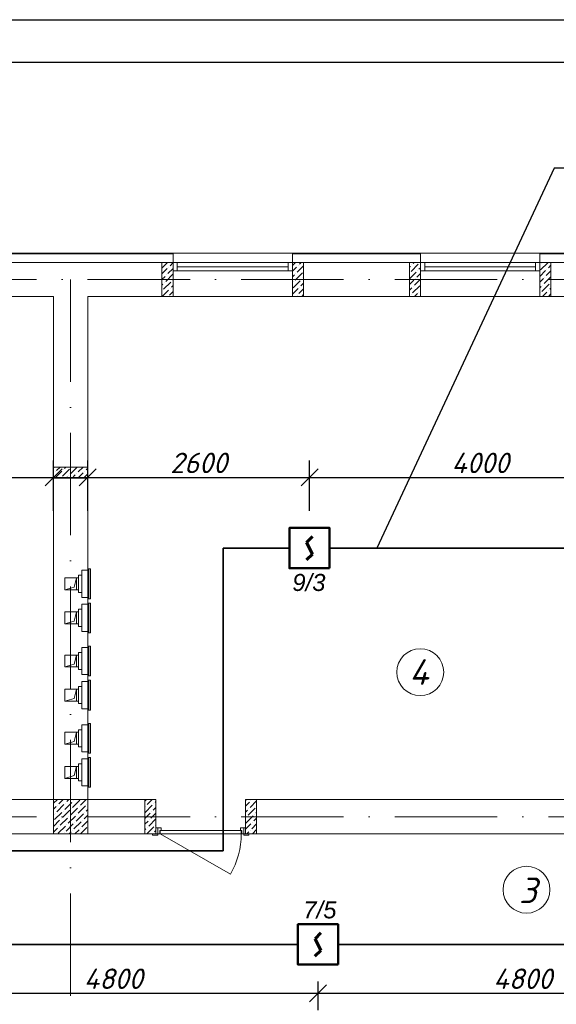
# Model space of a CAD drawing. Header units: millimetres. Extents: x 1114507 to 93926427, y 174473 to 817039.
# Tile 132 of 256: x 1750974 to 1757263, y 487101 to 498648. Entities that reach past the tile are written whole.
import ezdxf

# ---------------------------------------------------------------- set-up
doc = ezdxf.new("R2010")
doc.units = ezdxf.units.MM
doc.linetypes.add('ACAD_ISO10W100', pattern=[18, 12, -3, 0, -3])
doc.linetypes.add('ADSK_Скрыто', pattern=[6, 3, -3])
for name, color, linetype, lineweight in [('_Hidden_', 7, 'ADSK_Скрыто', 9), ('Doors', 86, 'Continuous', 13), ('expl', 234, 'Continuous', 13), ('Mechanical Equipment', 7, 'Continuous', 18), ('SHEMA', 174, 'Continuous', 25), ('размеры', 12, 'Continuous', 15)]:
    doc.layers.add(name, color=color, linetype=linetype, lineweight=lineweight)
doc.layers.add('kcd_tx', color=7, linetype='Continuous')
doc.layers.add('ventilatsiya', color=7, linetype='Continuous')
doc.layers.add('PDF22_Geometry', color=7, linetype='Continuous', true_color=0x979797)
doc.styles.get("Standard").update_dxf_attribs({"font": 'isocpeui.ttf'})
doc.dimstyles.new('Санжар', dxfattribs={"dimtxt": 240, "dimasz": 200, "dimexe": 200, "dimexo": 200, "dimgap": 50, "dimtad": 1, "dimdec": 0, "dimtxsty": 'Standard', "dimblk": 'OBLIQUE', "dimcen": 2.5, "dimdle": 200, "dimclrd": 152, "dimclre": 152, "dimclrt": 152, "dimadec": 0, "dimazin": 0, "dimtfac": 1, "dimtdec": 0, "dimtmove": 0, "dimatfit": 3, "dimldrblk": 'OBLIQUE', "dimfxl": 0, "dimlwd": 0, "dimlwe": 0, "dimarcsym": 0})

# ---------------------------------------------------------------- blocks, each defined once
blk = doc.blocks.new('blokqav3mak')
at = {"color": 252, "lineweight": 0, "ltscale": 100}
for p, q in [((1613966, 782732), (1611566, 782732)), ((1613966, 782625), (1613966, 782732)), ((1616866, 782732), (1615366, 782732)), ((1615366, 782625), (1615366, 782732)), ((1616866, 782625), (1616866, 782732)), ((1619766, 782732), (1618266, 782732)), ((1618266, 782625), (1618266, 782732))]:
    blk.add_line(p, q, dxfattribs=at)
at = {"color": 32, "lineweight": 0, "ltscale": 100}
for p, q in [((1613966, 782725), (1611566, 782725)), ((1616866, 782725), (1615366, 782725)), ((1619766, 782725), (1618266, 782725))]:
    blk.add_line(p, q, dxfattribs=at)
at = {"lineweight": 0, "ltscale": 100}
for p, q in [((1615366, 782732), (1613966, 782732)), ((1618266, 782732), (1616866, 782732)), ((1613966, 782625), (1611566, 782625)), ((1613966, 782625), (1613966, 782225)), ((1616866, 782625), (1615366, 782625)), ((1615366, 782625), (1615366, 782225)), ((1616866, 782625), (1616866, 782225)), ((1619766, 782625), (1618266, 782625)), ((1618266, 782625), (1618266, 782225)), ((1612566, 782225), (1611566, 782225)), ((1612566, 776325), (1612566, 782225)), ((1613966, 782225), (1612966, 782225)), ((1612966, 776325), (1612966, 782225)), ((1615366, 782225), (1613966, 782225)), ((1616866, 782225), (1615366, 782225)), ((1618266, 782225), (1616866, 782225)), ((1619766, 782225), (1618266, 782225)), ((1612566, 776325), (1605216, 776325)), ((1613766, 776325), (1612966, 776325)), ((1613766, 776325), (1613766, 775925)), ((1622166, 776325), (1614816, 776325)), ((1614816, 776325), (1614816, 775925)), ((1613766, 775925), (1605216, 775925)), ((1622566, 775925), (1614816, 775925))]:
    blk.add_line(p, q, dxfattribs=at)
at = {"linetype": 'Continuous', "lineweight": 0, "ltscale": 100}
for p, q in [((1613836, 782493, 0), (1613898, 782554, 0)), ((1613839, 782562, 0), (1613901, 782625, 0)), ((1613906, 782495, 0), (1613966, 782555, 0)), ((1613914, 782571, 0), (1613914, 782571, 0)), ((1613931, 782587, 0), (1613966, 782623, 0)), ((1615366, 782589, 0), (1615402, 782625, 0)), ((1615366, 782522, 0), (1615415, 782571, 0)), ((1615423, 782512, 0), (1615496, 782585, 0)), ((1615432, 782587, 0), (1615432, 782587, 0)), ((1615449, 782604, 0), (1615469, 782625, 0)), ((1616736, 782568, 0), (1616748, 782579, 0)), ((1616736, 782433, 0), (1616815, 782512, 0)), ((1616756, 782520, 0), (1616840, 782604, 0)), ((1616765, 782596, 0), (1616765, 782596, 0)), ((1616781, 782613, 0), (1616794, 782625, 0)), ((1616832, 782529, 0), (1616832, 782529, 0)), ((1616849, 782545, 0), (1616866, 782563, 0)), ((1616857, 782621, 0), (1616857, 782621, 0)), ((1618266, 782462, 0), (1618332, 782529, 0)), ((1618274, 782537, 0), (1618358, 782621, 0)), ((1618282, 782613, 0), (1618282, 782613, 0)), ((1618341, 782470, 0), (1618396, 782525, 0)), ((1618349, 782545, 0), (1618349, 782545, 0)), ((1618366, 782562, 0), (1618396, 782592, 0)), ((1613836, 782425, 0), (1613872, 782461, 0)), ((1613881, 782402, 0), (1613965, 782486, 0)), ((1613889, 782478, 0), (1613889, 782478, 0)), ((1613956, 782411, 0), (1613956, 782411, 0)), ((1615366, 782455, 0), (1615390, 782478, 0)), ((1615373, 782326, 0), (1615457, 782411, 0)), ((1615381, 782402, 0), (1615381, 782402, 0)), ((1615398, 782419, 0), (1615482, 782503, 0)), ((1615407, 782495, 0), (1615407, 782495, 0)), ((1615474, 782428, 0), (1615474, 782428, 0)), ((1615491, 782444, 0), (1615496, 782450, 0)), ((1616736, 782366, 0), (1616790, 782419, 0)), ((1616739, 782503, 0), (1616739, 782503, 0)), ((1616798, 782360, 0), (1616866, 782428, 0)), ((1616807, 782436, 0), (1616807, 782436, 0)), ((1616823, 782453, 0), (1616866, 782496, 0)), ((1618266, 782395, 0), (1618307, 782436, 0)), ((1618316, 782377, 0), (1618396, 782458, 0)), ((1618324, 782453, 0), (1618324, 782453, 0)), ((1613836, 782358, 0), (1613847, 782369, 0)), ((1613838, 782225, 0), (1613914, 782301, 0)), ((1613839, 782293, 0), (1613839, 782293, 0)), ((1613855, 782310, 0), (1613940, 782394, 0)), ((1613864, 782385, 0), (1613864, 782385, 0)), ((1613923, 782242, 0), (1613966, 782286, 0)), ((1613931, 782318, 0), (1613931, 782318, 0)), ((1613948, 782335, 0), (1613966, 782353, 0)), ((1615366, 782253, 0), (1615432, 782318, 0)), ((1615440, 782259, 0), (1615496, 782315, 0)), ((1615449, 782335, 0), (1615449, 782335, 0)), ((1615465, 782352, 0), (1615496, 782383, 0)), ((1616736, 782298, 0), (1616765, 782326, 0)), ((1616773, 782268, 0), (1616857, 782352, 0)), ((1616781, 782343, 0), (1616781, 782343, 0)), ((1616866, 782293, 0), (1616866, 782294, 0)), ((1618266, 782328, 0), (1618282, 782343, 0)), ((1618290, 782284, 0), (1618375, 782369, 0)), ((1618299, 782360, 0), (1618299, 782360, 0)), ((1618366, 782293, 0), (1618366, 782293, 0)), ((1618383, 782310, 0), (1618396, 782323, 0)), ((1618391, 782385, 0), (1618391, 782385, 0)), ((1613906, 782225, 0), (1613906, 782225, 0)), ((1615406, 782225, 0), (1615407, 782225, 0)), ((1615423, 782242, 0), (1615423, 782242, 0)), ((1615474, 782225, 0), (1615496, 782248, 0)), ((1616736, 782231, 0), (1616739, 782234, 0)), ((1616756, 782251, 0), (1616756, 782251, 0)), ((1616798, 782225, 0), (1616832, 782259, 0)), ((1616849, 782276, 0), (1616849, 782276, 0)), ((1616865, 782225, 0), (1616866, 782226, 0)), ((1618274, 782268, 0), (1618274, 782268, 0)), ((1618298, 782225, 0), (1618349, 782276, 0)), ((1618366, 782225, 0), (1618396, 782256, 0)), ((1612566, 780217, 0), (1612575, 780225, 0)), ((1612602, 780185, 0), (1612642, 780225, 0)), ((1612669, 780117, 0), (1612753, 780201, 0)), ((1612694, 780210, 0), (1612710, 780225, 0)), ((1612762, 780142, 0), (1612844, 780225, 0)), ((1612770, 780218, 0), (1612770, 780218, 0)), ((1612854, 780168, 0), (1612912, 780225, 0)), ((1612947, 780193, 0), (1612966, 780213, 0)), ((1612566, 780149, 0), (1612568, 780151, 0)), ((1612580, 780095, 0), (1612661, 780176, 0)), ((1612585, 780168, 0), (1612585, 780168, 0)), ((1612652, 780100, 0), (1612652, 780100, 0)), ((1612677, 780193, 0), (1612677, 780193, 0)), ((1612714, 780095, 0), (1612728, 780109, 0)), ((1612745, 780126, 0), (1612745, 780126, 0)), ((1612782, 780095, 0), (1612820, 780134, 0)), ((1612837, 780151, 0), (1612837, 780151, 0)), ((1612849, 780095, 0), (1612913, 780159, 0)), ((1612922, 780100, 0), (1612966, 780145, 0)), ((1612930, 780176, 0), (1612930, 780176, 0)), ((1612566, 776282), (1612610, 776325)), ((1612628, 776276), (1612677, 776325)), ((1612696, 776209), (1612780, 776293)), ((1612704, 776285), (1612704, 776285)), ((1612721, 776302), (1612744, 776325)), ((1612788, 776234), (1612872, 776318)), ((1612797, 776310), (1612797, 776310)), ((1612881, 776260), (1612947, 776325)), ((1613636, 776307, 0), (1613655, 776325, 0)), ((1613664, 776267, 0), (1613722, 776325, 0)), ((1613740, 776276, 0), (1613740, 776276, 0)), ((1613757, 776292, 0), (1613766, 776302, 0)), ((1614826, 776325, 0), (1614816, 776315, 0)), ((1614862, 776294, 0), (1614816, 776248, 0)), ((1614946, 776310, 0), (1614871, 776235, 0)), ((1614879, 776311, 0), (1614879, 776311, 0)), ((1612566, 776214), (1612595, 776243)), ((1612578, 776091), (1612662, 776175)), ((1612586, 776167), (1612586, 776167)), ((1612603, 776184), (1612687, 776268)), ((1612611, 776260), (1612611, 776260)), ((1612670, 776116), (1612755, 776201)), ((1612679, 776192), (1612679, 776192)), ((1612763, 776142), (1612847, 776226)), ((1612771, 776217), (1612771, 776217)), ((1612856, 776167), (1612940, 776251)), ((1612864, 776243), (1612864, 776243)), ((1612931, 776175), (1612931, 776175)), ((1612948, 776192), (1612966, 776210)), ((1612957, 776268), (1612957, 776268)), ((1613636, 776105, 0), (1613698, 776166, 0)), ((1613639, 776175, 0), (1613723, 776259, 0)), ((1613647, 776250, 0), (1613647, 776250, 0)), ((1613706, 776107, 0), (1613766, 776167, 0)), ((1613715, 776183, 0), (1613715, 776183, 0)), ((1613732, 776200, 0), (1613766, 776235, 0)), ((1614837, 776201, 0), (1614816, 776180, 0)), ((1614930, 776226, 0), (1614845, 776142, 0)), ((1614854, 776218, 0), (1614854, 776218, 0)), ((1614946, 776176, 0), (1614938, 776167, 0)), ((1612566, 776147), (1612569, 776150)), ((1612566, 776012), (1612637, 776083)), ((1612645, 776024), (1612729, 776108)), ((1612654, 776100), (1612654, 776100)), ((1612738, 776049), (1612822, 776133)), ((1612746, 776125), (1612746, 776125)), ((1612805, 775982), (1612889, 776066)), ((1612814, 776057), (1612814, 776057)), ((1612830, 776074), (1612915, 776158)), ((1612839, 776150), (1612839, 776150)), ((1612898, 776007), (1612966, 776076)), ((1612906, 776083), (1612906, 776083)), ((1612923, 776100), (1612966, 776143)), ((1613636, 776037, 0), (1613673, 776074, 0)), ((1613681, 776015, 0), (1613765, 776099, 0)), ((1613689, 776090, 0), (1613689, 776090, 0)), ((1614904, 776134, 0), (1614820, 776050, 0)), ((1614829, 776125, 0), (1614829, 776125, 0)), ((1614896, 776058, 0), (1614896, 776058, 0)), ((1614946, 776108, 0), (1614913, 776075, 0)), ((1614921, 776151, 0), (1614921, 776151, 0)), ((1612566, 775945), (1612611, 775990)), ((1612620, 775931), (1612704, 776015)), ((1612628, 776007), (1612628, 776007)), ((1612696, 775940), (1612696, 775940)), ((1612713, 775956), (1612797, 776041)), ((1612721, 776032), (1612721, 776032)), ((1612749, 775925), (1612771, 775948)), ((1612788, 775965), (1612788, 775965)), ((1612816, 775925), (1612864, 775973)), ((1612881, 775990), (1612881, 775990)), ((1612883, 775925), (1612957, 775999)), ((1612965, 775940), (1612966, 775941)), ((1613636, 775970, 0), (1613647, 775981, 0)), ((1613659, 775925, 0), (1613740, 776006, 0)), ((1613664, 775998, 0), (1613664, 775998, 0)), ((1613732, 775930, 0), (1613732, 775930, 0)), ((1613748, 775947, 0), (1613766, 775965, 0)), ((1613757, 776023, 0), (1613757, 776023, 0)), ((1614879, 776041, 0), (1614816, 775978, 0)), ((1614854, 775949, 0), (1614830, 775925, 0)), ((1614871, 775965, 0), (1614871, 775965, 0)), ((1614946, 776041, 0), (1614888, 775982, 0)), ((1614946, 775974, 0), (1614898, 775925, 0))]:
    blk.add_line(p, q, dxfattribs=at)
at = {"color": 5, "lineweight": 0}
for p, q in [((1614016, 782625), (1613966, 782625)), ((1613966, 782625), (1613966, 782525)), ((1613966, 782525), (1614016, 782525)), ((1615316, 782625), (1614016, 782625)), ((1614016, 782525), (1614016, 782625)), ((1615316, 782575), (1614016, 782575)), ((1615316, 782525), (1614016, 782525)), ((1615316, 782525), (1615316, 782625)), ((1615316, 782625), (1615366, 782625)), ((1615366, 782525), (1615316, 782525)), ((1615366, 782625), (1615366, 782525)), ((1616916, 782625), (1616866, 782625)), ((1616866, 782625), (1616866, 782525)), ((1616866, 782525), (1616916, 782525)), ((1618216, 782625), (1616916, 782625)), ((1616916, 782525), (1616916, 782625)), ((1618216, 782575), (1616916, 782575)), ((1618216, 782525), (1616916, 782525)), ((1618216, 782525), (1618216, 782625)), ((1618216, 782625), (1618266, 782625)), ((1618266, 782525), (1618216, 782525)), ((1618266, 782625), (1618266, 782525))]:
    blk.add_line(p, q, dxfattribs=at)
at = {"color": 1, "linetype": 'ACAD_ISO10W100', "lineweight": 0, "ltscale": 100}
for p, q in [((1626766, 782425), (1599766, 782425)), ((1612766, 782425), (1612766, 766825)), ((1626766, 776125), (1599766, 776125))]:
    blk.add_line(p, q, dxfattribs=at)
at = {"layer": '_Hidden_', "color": 5, "lineweight": 0}
for p, q in [((1612899, 779015), (1612899, 779015)), ((1612899, 779015), (1612899, 779015)), ((1612923, 779015), (1612923, 779015)), ((1612923, 779015), (1612923, 779015)), ((1612966, 779015), (1612966, 779015)), ((1612966, 779015), (1612966, 779015)), ((1612970, 779031), (1612970, 779031)), ((1612899, 778698), (1612899, 778697)), ((1612899, 778697), (1612899, 778698)), ((1612899, 778616), (1612899, 778616)), ((1612899, 778616), (1612899, 778616)), ((1612923, 778697), (1612923, 778698)), ((1612923, 778698), (1612923, 778697)), ((1612923, 778616), (1612923, 778616)), ((1612923, 778616), (1612923, 778616)), ((1612966, 778698), (1612966, 778697)), ((1612966, 778697), (1612966, 778698)), ((1612966, 778616), (1612966, 778616)), ((1612966, 778616), (1612966, 778616)), ((1612970, 778682), (1612970, 778682)), ((1612970, 778631), (1612970, 778631)), ((1612899, 778298), (1612899, 778298)), ((1612899, 778298), (1612899, 778298)), ((1612923, 778298), (1612923, 778298)), ((1612923, 778298), (1612923, 778298)), ((1612966, 778298), (1612966, 778298)), ((1612966, 778298), (1612966, 778298)), ((1612970, 778282), (1612970, 778282)), ((1612970, 778125), (1612970, 778125)), ((1612899, 778110), (1612899, 778109)), ((1612899, 778109), (1612899, 778110)), ((1612923, 778109), (1612923, 778110)), ((1612923, 778110), (1612923, 778109)), ((1612966, 778109), (1612966, 778110)), ((1612966, 778110), (1612966, 778109)), ((1612899, 777792), (1612899, 777792)), ((1612899, 777792), (1612899, 777792)), ((1612923, 777792), (1612923, 777792)), ((1612923, 777792), (1612923, 777792)), ((1612966, 777792), (1612966, 777792)), ((1612966, 777792), (1612966, 777792)), ((1612899, 777710), (1612899, 777710)), ((1612899, 777710), (1612899, 777710)), ((1612923, 777710), (1612923, 777710)), ((1612923, 777710), (1612923, 777710)), ((1612966, 777710), (1612966, 777710)), ((1612966, 777710), (1612966, 777710)), ((1612970, 777776), (1612970, 777776)), ((1612970, 777725), (1612970, 777725)), ((1612899, 777392), (1612899, 777392)), ((1612899, 777392), (1612899, 777392)), ((1612923, 777392), (1612923, 777392)), ((1612923, 777392), (1612923, 777392)), ((1612966, 777392), (1612966, 777392)), ((1612966, 777392), (1612966, 777392)), ((1612970, 777376), (1612970, 777376)), ((1612899, 777204), (1612899, 777204)), ((1612899, 777204), (1612899, 777204)), ((1612923, 777204), (1612923, 777204)), ((1612923, 777204), (1612923, 777204)), ((1612966, 777204), (1612966, 777204)), ((1612966, 777204), (1612966, 777204)), ((1612970, 777219), (1612970, 777219)), ((1612899, 776886), (1612899, 776886)), ((1612899, 776886), (1612899, 776886)), ((1612923, 776886), (1612923, 776886)), ((1612923, 776886), (1612923, 776886)), ((1612966, 776886), (1612966, 776886)), ((1612966, 776886), (1612966, 776886)), ((1612970, 776870), (1612970, 776870)), ((1612899, 776804), (1612899, 776804)), ((1612899, 776804), (1612899, 776804)), ((1612923, 776804), (1612923, 776804)), ((1612923, 776804), (1612923, 776804)), ((1612966, 776804), (1612966, 776804)), ((1612966, 776804), (1612966, 776804)), ((1612970, 776820), (1612970, 776820)), ((1612899, 776487), (1612899, 776486)), ((1612899, 776486), (1612899, 776487)), ((1612923, 776486), (1612923, 776487)), ((1612923, 776487), (1612923, 776486)), ((1612966, 776487), (1612966, 776486)), ((1612966, 776486), (1612966, 776487)), ((1612970, 776471), (1612970, 776471))]:
    blk.add_line(p, q, dxfattribs=at)
at = {"layer": 'Doors', "lineweight": 0}
for p, q in [((1613766, 775995), (1613786, 775995)), ((1613766, 775925), (1613766, 775995)), ((1613826, 775995), (1613786, 775995)), ((1613786, 775995), (1613786, 775925)), ((1613786, 775995), (1613786, 775925)), ((1613811, 775925), (1613811, 775965)), ((1613811, 775965), (1613826, 775965)), ((1614766, 775965), (1613816, 775965)), ((1613816, 775965), (1613816, 775925)), ((1613826, 775965), (1613826, 775995)), ((1614756, 775965), (1614756, 775995)), ((1614756, 775995), (1614796, 775995)), ((1614771, 775965), (1614756, 775965)), ((1614766, 775925), (1614766, 775965)), ((1614771, 775925), (1614771, 775965)), ((1614796, 775995), (1614796, 775925)), ((1614816, 775995), (1614796, 775995)), ((1614796, 775995), (1614796, 775925)), ((1614816, 775925), (1614816, 775995)), ((1613786, 775925), (1613726, 775925)), ((1613726, 775925), (1613726, 775910)), ((1613726, 775910), (1613786, 775910)), ((1613786, 775925), (1613766, 775925)), ((1613786, 775925), (1613811, 775925)), ((1613786, 775910), (1613786, 775925)), ((1613816, 775925), (1614639, 775450)), ((1613816, 775925), (1614766, 775925)), ((1614796, 775925), (1614771, 775925)), ((1614796, 775925), (1614816, 775925)), ((1614856, 775925), (1614796, 775925)), ((1614796, 775925), (1614796, 775910)), ((1614796, 775910), (1614856, 775910)), ((1614856, 775910), (1614856, 775925))]:
    blk.add_line(p, q, dxfattribs=at)
blk.add_arc((1613816, 775925), 950, 330, 0, dxfattribs=at)
at = {"layer": 'Mechanical Equipment', "color": 5, "lineweight": 0}
for p, q in [((1612899, 778956), (1612858, 778956)), ((1612858, 778756), (1612858, 778956)), ((1612923, 779015), (1612899, 779015)), ((1612899, 779015), (1612899, 779015)), ((1612899, 779005), (1612899, 779015)), ((1612899, 778707), (1612899, 779005)), ((1612966, 779015), (1612923, 779015)), ((1612923, 779015), (1612923, 779015)), ((1612923, 779015), (1612923, 779015)), ((1612966, 779015), (1612966, 779015)), ((1612966, 779015), (1612966, 779005)), ((1612966, 779005), (1612966, 778707)), ((1612969, 779031), (1612969, 778682)), ((1612970, 779031), (1612970, 778682)), ((1612970, 779031), (1612979, 779031)), ((1612979, 779031), (1612989, 779031)), ((1612979, 779031), (1612979, 778682)), ((1612989, 779031), (1612998, 779031)), ((1612998, 778682), (1612998, 779031)), ((1612858, 778756), (1612899, 778756)), ((1612899, 778697), (1612899, 778707)), ((1612966, 778707), (1612966, 778697)), ((1612899, 778698), (1612899, 778697)), ((1612899, 778697), (1612923, 778697)), ((1612923, 778616), (1612899, 778616)), ((1612899, 778616), (1612899, 778616)), ((1612899, 778606), (1612899, 778616)), ((1612899, 778308), (1612899, 778606)), ((1612923, 778697), (1612923, 778698)), ((1612923, 778698), (1612923, 778697)), ((1612923, 778697), (1612966, 778697)), ((1612966, 778616), (1612923, 778616)), ((1612923, 778616), (1612923, 778616)), ((1612923, 778616), (1612923, 778616)), ((1612966, 778697), (1612966, 778698)), ((1612966, 778616), (1612966, 778616)), ((1612966, 778616), (1612966, 778606)), ((1612966, 778606), (1612966, 778308)), ((1612969, 778631), (1612969, 778282)), ((1612979, 778682), (1612970, 778682)), ((1612970, 778631), (1612970, 778282)), ((1612970, 778631), (1612979, 778631)), ((1612989, 778682), (1612979, 778682)), ((1612979, 778631), (1612989, 778631)), ((1612979, 778631), (1612979, 778282)), ((1612998, 778682), (1612989, 778682)), ((1612989, 778631), (1612998, 778631)), ((1612998, 778282), (1612998, 778631)), ((1612899, 778557), (1612858, 778557)), ((1612858, 778357), (1612858, 778557)), ((1612858, 778357), (1612899, 778357)), ((1612899, 778298), (1612899, 778308)), ((1612899, 778298), (1612923, 778298)), ((1612899, 778298), (1612899, 778298)), ((1612923, 778298), (1612966, 778298)), ((1612923, 778298), (1612923, 778298)), ((1612923, 778298), (1612923, 778298)), ((1612966, 778308), (1612966, 778298)), ((1612966, 778298), (1612966, 778298)), ((1612979, 778282), (1612970, 778282)), ((1612989, 778282), (1612979, 778282)), ((1612998, 778282), (1612989, 778282)), ((1612969, 778125), (1612969, 777776)), ((1612970, 778125), (1612970, 777776)), ((1612970, 778125), (1612979, 778125)), ((1612979, 778125), (1612989, 778125)), ((1612979, 778125), (1612979, 777776)), ((1612989, 778125), (1612998, 778125)), ((1612998, 777776), (1612998, 778125)), ((1612899, 778051), (1612858, 778051)), ((1612858, 777851), (1612858, 778051)), ((1612923, 778110), (1612899, 778110)), ((1612899, 778110), (1612899, 778109)), ((1612899, 778100), (1612899, 778110)), ((1612899, 777802), (1612899, 778100)), ((1612966, 778110), (1612923, 778110)), ((1612923, 778109), (1612923, 778110)), ((1612923, 778110), (1612923, 778109)), ((1612966, 778109), (1612966, 778110)), ((1612966, 778110), (1612966, 778100)), ((1612966, 778100), (1612966, 777802)), ((1612858, 777851), (1612899, 777851)), ((1612899, 777792), (1612899, 777802)), ((1612899, 777792), (1612923, 777792)), ((1612899, 777792), (1612899, 777792)), ((1612923, 777792), (1612966, 777792)), ((1612923, 777792), (1612923, 777792)), ((1612923, 777792), (1612923, 777792)), ((1612966, 777802), (1612966, 777792)), ((1612966, 777792), (1612966, 777792)), ((1612923, 777710), (1612899, 777710)), ((1612899, 777710), (1612899, 777710)), ((1612899, 777700), (1612899, 777710)), ((1612899, 777402), (1612899, 777700)), ((1612966, 777710), (1612923, 777710)), ((1612923, 777710), (1612923, 777710)), ((1612923, 777710), (1612923, 777710)), ((1612966, 777710), (1612966, 777710)), ((1612966, 777710), (1612966, 777700)), ((1612966, 777700), (1612966, 777402)), ((1612969, 777725), (1612969, 777376)), ((1612979, 777776), (1612970, 777776)), ((1612970, 777725), (1612970, 777376)), ((1612970, 777725), (1612979, 777725)), ((1612989, 777776), (1612979, 777776)), ((1612979, 777725), (1612989, 777725)), ((1612979, 777725), (1612979, 777376)), ((1612998, 777776), (1612989, 777776)), ((1612989, 777725), (1612998, 777725)), ((1612998, 777376), (1612998, 777725)), ((1612899, 777651), (1612858, 777651)), ((1612858, 777451), (1612858, 777651)), ((1612858, 777451), (1612899, 777451)), ((1612899, 777392), (1612899, 777402)), ((1612899, 777392), (1612923, 777392)), ((1612899, 777392), (1612899, 777392)), ((1612923, 777392), (1612966, 777392)), ((1612923, 777392), (1612923, 777392)), ((1612923, 777392), (1612923, 777392)), ((1612966, 777402), (1612966, 777392)), ((1612966, 777392), (1612966, 777392)), ((1612979, 777376), (1612970, 777376)), ((1612989, 777376), (1612979, 777376)), ((1612998, 777376), (1612989, 777376)), ((1612923, 777204), (1612899, 777204)), ((1612899, 777204), (1612899, 777204)), ((1612899, 777194), (1612899, 777204)), ((1612966, 777204), (1612923, 777204)), ((1612923, 777204), (1612923, 777204)), ((1612923, 777204), (1612923, 777204)), ((1612966, 777204), (1612966, 777204)), ((1612966, 777204), (1612966, 777194)), ((1612969, 777219), (1612969, 776870)), ((1612970, 777219), (1612970, 776870)), ((1612970, 777219), (1612979, 777219)), ((1612979, 777219), (1612989, 777219)), ((1612979, 777219), (1612979, 776870)), ((1612989, 777219), (1612998, 777219)), ((1612998, 776870), (1612998, 777219)), ((1612899, 777145), (1612858, 777145)), ((1612858, 776945), (1612858, 777145)), ((1612899, 776896), (1612899, 777194)), ((1612966, 777194), (1612966, 776896)), ((1612858, 776945), (1612899, 776945)), ((1612899, 776886), (1612899, 776896)), ((1612899, 776886), (1612923, 776886)), ((1612899, 776886), (1612899, 776886)), ((1612923, 776886), (1612966, 776886)), ((1612923, 776886), (1612923, 776886)), ((1612923, 776886), (1612923, 776886)), ((1612966, 776896), (1612966, 776886)), ((1612966, 776886), (1612966, 776886)), ((1612979, 776870), (1612970, 776870)), ((1612989, 776870), (1612979, 776870)), ((1612998, 776870), (1612989, 776870)), ((1612899, 776745), (1612858, 776745)), ((1612858, 776545), (1612858, 776745)), ((1612923, 776804), (1612899, 776804)), ((1612899, 776804), (1612899, 776804)), ((1612899, 776794), (1612899, 776804)), ((1612899, 776496), (1612899, 776794)), ((1612966, 776804), (1612923, 776804)), ((1612923, 776804), (1612923, 776804)), ((1612923, 776804), (1612923, 776804)), ((1612966, 776804), (1612966, 776804)), ((1612966, 776804), (1612966, 776794)), ((1612966, 776794), (1612966, 776496)), ((1612969, 776820), (1612969, 776471)), ((1612970, 776820), (1612970, 776471)), ((1612970, 776820), (1612979, 776820)), ((1612979, 776820), (1612989, 776820)), ((1612979, 776820), (1612979, 776471)), ((1612989, 776820), (1612998, 776820)), ((1612998, 776471), (1612998, 776820)), ((1612858, 776545), (1612899, 776545)), ((1612899, 776486), (1612899, 776496)), ((1612899, 776487), (1612899, 776486)), ((1612899, 776486), (1612923, 776486)), ((1612923, 776486), (1612923, 776487)), ((1612923, 776487), (1612923, 776486)), ((1612923, 776486), (1612966, 776486)), ((1612966, 776496), (1612966, 776486)), ((1612966, 776486), (1612966, 776487)), ((1612979, 776471), (1612970, 776471)), ((1612989, 776471), (1612979, 776471)), ((1612998, 776471), (1612989, 776471))]:
    blk.add_line(p, q, dxfattribs=at)
at = {"layer": 'ventilatsiya', "lineweight": 0, "ltscale": 100}
for p, q in [((1612836, 778926), (1612696, 778926)), ((1612696, 778926), (1612696, 778786)), ((1612807, 778818), (1612696, 778786)), ((1612791, 778926), (1612858, 778926)), ((1612836, 778926), (1612807, 778818)), ((1612836, 778786), (1612836, 778926)), ((1612696, 778786), (1612836, 778786)), ((1612791, 778786), (1612858, 778786)), ((1612836, 778527), (1612696, 778527)), ((1612696, 778527), (1612696, 778387)), ((1612791, 778527), (1612858, 778527)), ((1612836, 778527), (1612807, 778419)), ((1612836, 778387), (1612836, 778527)), ((1612807, 778419), (1612696, 778387)), ((1612696, 778387), (1612836, 778387)), ((1612791, 778387), (1612858, 778387)), ((1612836, 778021), (1612696, 778021)), ((1612696, 778021), (1612696, 777881)), ((1612791, 778021), (1612858, 778021)), ((1612836, 778021), (1612807, 777912)), ((1612836, 777881), (1612836, 778021)), ((1612807, 777912), (1612696, 777881)), ((1612696, 777881), (1612836, 777881)), ((1612791, 777881), (1612858, 777881)), ((1612836, 777621), (1612696, 777621)), ((1612696, 777621), (1612696, 777481)), ((1612791, 777621), (1612858, 777621)), ((1612836, 777621), (1612807, 777513)), ((1612836, 777481), (1612836, 777621)), ((1612807, 777513), (1612696, 777481)), ((1612696, 777481), (1612836, 777481)), ((1612791, 777481), (1612858, 777481)), ((1612836, 777115), (1612696, 777115)), ((1612696, 777115), (1612696, 776975)), ((1612791, 777115), (1612858, 777115)), ((1612836, 777115), (1612807, 777007)), ((1612836, 776975), (1612836, 777115)), ((1612807, 777007), (1612696, 776975)), ((1612696, 776975), (1612836, 776975)), ((1612791, 776975), (1612858, 776975)), ((1612836, 776715), (1612696, 776715)), ((1612696, 776715), (1612696, 776575)), ((1612791, 776715), (1612858, 776715)), ((1612836, 776715), (1612807, 776607)), ((1612836, 776575), (1612836, 776715)), ((1612807, 776607), (1612696, 776575)), ((1612696, 776575), (1612836, 776575)), ((1612791, 776575), (1612858, 776575))]:
    blk.add_line(p, q, dxfattribs=at)
at = {"layer": 'размеры', "lineweight": 0, "ltscale": 5}
for p, q in [((1613966, 782625), (1613836, 782625)), ((1613836, 782625), (1613836, 782225)), ((1613966, 782225), (1613966, 782625)), ((1615496, 782625), (1615366, 782625)), ((1615366, 782625), (1615366, 782225)), ((1615496, 782225), (1615496, 782625)), ((1616866, 782625), (1616736, 782625)), ((1616736, 782625), (1616736, 782225)), ((1616866, 782225), (1616866, 782625)), ((1618396, 782625), (1618266, 782625)), ((1618266, 782625), (1618266, 782225)), ((1618396, 782225), (1618396, 782625)), ((1613836, 782225), (1613966, 782225)), ((1615366, 782225), (1615496, 782225)), ((1616736, 782225), (1616866, 782225)), ((1618266, 782225), (1618396, 782225)), ((1612566, 780095), (1612566, 780225)), ((1612566, 780225), (1612966, 780225)), ((1612966, 780225), (1612566, 780225)), ((1612566, 780225), (1612566, 780095)), ((1612966, 780225), (1612966, 780095)), ((1612966, 780095), (1612966, 780225)), ((1612966, 780095), (1612566, 780095)), ((1612566, 780095), (1612966, 780095)), ((1612966, 776325), (1612566, 776325)), ((1612566, 776325), (1612566, 775925)), ((1612966, 775925), (1612966, 776325)), ((1613766, 776325), (1613636, 776325)), ((1613636, 776325), (1613636, 775925)), ((1613766, 775925), (1613766, 776325)), ((1614816, 775925), (1614816, 776325)), ((1614816, 776325), (1614946, 776325)), ((1614946, 776325), (1614946, 775925)), ((1612566, 775925), (1612966, 775925)), ((1613636, 775925), (1613766, 775925)), ((1614946, 775925), (1614816, 775925))]:
    blk.add_line(p, q, dxfattribs=at)
blk = doc.blocks.new('_Oblique')
at = {"color": 0, "linetype": 'ByBlock', "lineweight": -2}
blk.add_line((-0.5, -0.5), (0.5, 0.5), dxfattribs=at)
blk = doc.blocks.new('*D1995')
at = {"layer": 'Defpoints', "color": 0, "lineweight": 40, "ltscale": 100, "transparency": 16777216}
for p in [(1751371, 493280), (1748771, 492688), (1751371, 492688)]:
    blk.add_point(p, dxfattribs=at)
at = {"layer": 'kcd_tx', "color": 152, "ltscale": 100, "transparency": 16777216}
for p, q in [((1748771, 492888), (1748771, 493480)), ((1751371, 492888), (1751371, 493480)), ((1748571, 493280), (1751571, 493280))]:
    blk.add_line(p, q, dxfattribs=at)
at = {"layer": 'kcd_tx', "color": 152, "ltscale": 100, "transparency": 16777216, "xscale": 200, "yscale": 200, "zscale": 200, "rotation": 180}
blk.add_blockref('_Oblique', (1748771, 493280), dxfattribs=at)
at = {"layer": 'kcd_tx', "color": 152, "ltscale": 100, "transparency": 16777216, "xscale": 200, "yscale": 200, "zscale": 200}
blk.add_blockref('_Oblique', (1751371, 493280), dxfattribs=at)
at = {"layer": 'kcd_tx', "color": 152, "lineweight": 35, "ltscale": 100, "transparency": 16777216, "insert": (1750071, 493450), "char_height": 240, "attachment_point": 5}
blk.add_mtext('2600', dxfattribs=at)
blk = doc.blocks.new('Дым.датчик')
at = {"color": 5, "lineweight": 60}
for p, q in [((48, 181), (-44, 91)), ((-44, 91), (46, -92)), ((46, -92), (-44, -182))]:
    blk.add_line(p, q, dxfattribs=at)
at = {"color": 5, "lineweight": 50}
blk.add_lwpolyline([(-310, 309), (312, 309), (312, -315), (-310, -315)], close=True, dxfattribs=at)
blk = doc.blocks.new('*D1990')
at = {"layer": 'Defpoints', "color": 0, "lineweight": 40, "ltscale": 100, "transparency": 16777216}
for p in [(1758371, 493280), (1754371, 492688), (1758371, 492688)]:
    blk.add_point(p, dxfattribs=at)
at = {"layer": 'kcd_tx', "color": 152, "ltscale": 100, "transparency": 16777216}
for p, q in [((1754371, 492888), (1754371, 493480)), ((1758371, 492888), (1758371, 493480)), ((1754171, 493280), (1758571, 493280))]:
    blk.add_line(p, q, dxfattribs=at)
at = {"layer": 'kcd_tx', "color": 152, "ltscale": 100, "transparency": 16777216, "xscale": 200, "yscale": 200, "zscale": 200, "rotation": 180}
blk.add_blockref('_Oblique', (1754371, 493280), dxfattribs=at)
at = {"layer": 'kcd_tx', "color": 152, "ltscale": 100, "transparency": 16777216, "xscale": 200, "yscale": 200, "zscale": 200}
blk.add_blockref('_Oblique', (1758371, 493280), dxfattribs=at)
at = {"layer": 'kcd_tx', "color": 152, "lineweight": 35, "ltscale": 100, "transparency": 16777216, "insert": (1756371, 493450), "char_height": 240, "attachment_point": 5}
blk.add_mtext('4000', dxfattribs=at)
blk = doc.blocks.new('*D1992')
at = {"layer": 'Defpoints', "color": 0, "lineweight": 40, "ltscale": 100, "transparency": 16777216}
for p in [(1754371, 493280), (1751771, 492688), (1754371, 492688)]:
    blk.add_point(p, dxfattribs=at)
at = {"layer": 'kcd_tx', "color": 152, "ltscale": 100, "transparency": 16777216}
for p, q in [((1751771, 492888), (1751771, 493480)), ((1754371, 492888), (1754371, 493480)), ((1751571, 493280), (1754571, 493280))]:
    blk.add_line(p, q, dxfattribs=at)
at = {"layer": 'kcd_tx', "color": 152, "ltscale": 100, "transparency": 16777216, "xscale": 200, "yscale": 200, "zscale": 200, "rotation": 180}
blk.add_blockref('_Oblique', (1751771, 493280), dxfattribs=at)
at = {"layer": 'kcd_tx', "color": 152, "ltscale": 100, "transparency": 16777216, "xscale": 200, "yscale": 200, "zscale": 200}
blk.add_blockref('_Oblique', (1754371, 493280), dxfattribs=at)
at = {"layer": 'kcd_tx', "color": 152, "lineweight": 35, "ltscale": 100, "transparency": 16777216, "insert": (1753071, 493450), "char_height": 240, "attachment_point": 5}
blk.add_mtext('2600', dxfattribs=at)
blk = doc.blocks.new('*D1976')
at = {"layer": 'Defpoints', "color": 0, "lineweight": 40, "ltscale": 100, "transparency": 16777216}
for p in [(1749670, 487567), (1754470, 487567), (1754470, 487231)]:
    blk.add_point(p, dxfattribs=at)
at = {"layer": 'kcd_tx', "color": 152, "ltscale": 100, "transparency": 16777216}
for p, q in [((1749670, 487367), (1749670, 487031)), ((1754470, 487367), (1754470, 487031)), ((1749470, 487231), (1754670, 487231))]:
    blk.add_line(p, q, dxfattribs=at)
at = {"layer": 'kcd_tx', "color": 152, "ltscale": 100, "transparency": 16777216, "xscale": 200, "yscale": 200, "zscale": 200, "rotation": 180}
blk.add_blockref('_Oblique', (1749670, 487231), dxfattribs=at)
at = {"layer": 'kcd_tx', "color": 152, "ltscale": 100, "transparency": 16777216, "xscale": 200, "yscale": 200, "zscale": 200}
blk.add_blockref('_Oblique', (1754470, 487231), dxfattribs=at)
at = {"layer": 'kcd_tx', "color": 152, "lineweight": 35, "ltscale": 100, "transparency": 16777216, "insert": (1752070, 487401), "char_height": 240, "attachment_point": 5}
blk.add_mtext('4800', dxfattribs=at)
blk = doc.blocks.new('*D1977')
at = {"layer": 'Defpoints', "color": 0, "lineweight": 40, "ltscale": 100, "transparency": 16777216}
for p in [(1754470, 487567), (1759270, 487567), (1759270, 487231)]:
    blk.add_point(p, dxfattribs=at)
at = {"layer": 'kcd_tx', "color": 152, "ltscale": 100, "transparency": 16777216}
for p, q in [((1754470, 487367), (1754470, 487031)), ((1759270, 487367), (1759270, 487031)), ((1754270, 487231), (1759470, 487231))]:
    blk.add_line(p, q, dxfattribs=at)
at = {"layer": 'kcd_tx', "color": 152, "ltscale": 100, "transparency": 16777216, "xscale": 200, "yscale": 200, "zscale": 200, "rotation": 180}
blk.add_blockref('_Oblique', (1754470, 487231), dxfattribs=at)
at = {"layer": 'kcd_tx', "color": 152, "ltscale": 100, "transparency": 16777216, "xscale": 200, "yscale": 200, "zscale": 200}
blk.add_blockref('_Oblique', (1759270, 487231), dxfattribs=at)
at = {"layer": 'kcd_tx', "color": 152, "lineweight": 35, "ltscale": 100, "transparency": 16777216, "insert": (1756870, 487401), "char_height": 240, "attachment_point": 5}
blk.add_mtext('4800', dxfattribs=at)

msp = doc.modelspace()

# ---------------------------------------------------------------- linework, layer by layer
at = {"color": 5, "lineweight": 35, "ltscale": 100}
for p, q in [((1754135.5, 492451.2), (1753357.8, 492451.2)), ((1753357.8, 492451.2), (1753357.8, 488901.2)), ((1758135.5, 492451.2), (1754607, 492451.2)), ((1741456.2, 488901.2), (1753357.8, 488901.2)), ((1754234.6, 487803.3), (1749906.1, 487803.3)), ((1759034.6, 487803.3), (1754706.1, 487803.3))]:
    msp.add_line(p, q, dxfattribs=at)
at = {"color": 5, "elevation": 0}
msp.add_lwpolyline([(1730468.7, 498647.8), (1783326.7, 498647.8), (1783326.7, 468947.8), (1730468.7, 468947.8)], close=True, dxfattribs=at)
at = {"color": 5, "lineweight": 30, "elevation": 0}
msp.add_lwpolyline([(1732468.7, 498147.8), (1782826.7, 498147.8), (1782826.7, 469447.8), (1732468.7, 469447.8)], close=True, dxfattribs=at)
at = {"layer": 'Defpoints', "color": 3, "linetype": 'ByBlock', "elevation": 0}
msp.add_lwpolyline([(1730468.7, 498647.8), (1772468.7, 498647.8), (1772468.7, 468947.8), (1730468.7, 468947.8)], close=True, dxfattribs=at)
at = {"layer": 'expl', "lineweight": 0}
for centre in [(1755668.4, 490996.6), (1756914.4, 488445.1)]:
    msp.add_circle(centre, 275.1, dxfattribs=at)
at = {"layer": 'PDF22_Geometry', "color": 7, "lineweight": 25}
for p, q in [((1757237, 496908), (1755160.1, 492451.2)), ((1762554.3, 496908), (1757237, 496908))]:
    msp.add_line(p, q, dxfattribs=at)

# ---------------------------------------------------------------- block references
at = {"color": 0}
msp.add_blockref('blokqav3mak', (138804.9, -286823.9), dxfattribs=at)
at = {"color": 5, "lineweight": 50, "xscale": 0.7574416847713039, "yscale": 0.7574416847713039, "zscale": 0.7574416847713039, "rotation": 180}
for p in [(1754372.1, 492449.1), (1754471.2, 487801.2)]:
    msp.add_blockref('Дым.датчик', p, dxfattribs=at)

# ---------------------------------------------------------------- texts
at = {"lineweight": 0, "char_height": 300, "width": 349.19, "attachment_point": 9}
for s, insert in [('4', (1755764.8, 490847.9)), ('3', (1757036.6, 488287))]:
    msp.add_mtext(s, dxfattribs=dict(at, insert=insert))
at = {"layer": 'SHEMA', "color": 5, "ltscale": 300, "char_height": 200, "width": 1463.345, "attachment_point": 3}
for s, insert in [('{\\fArial|b0|i1|c0|p34;9\\fArial|b0|i1|c204|p34;/\\fArial|b0|i1|c0|p34;3}', (1754557.5, 492148.3)), ('{\\fArial|b0|i1|c0|p34;7\\fArial|b0|i1|c204|p34;/\\fArial|b0|i1|c0|p34;5}', (1754686.2, 488309))]:
    msp.add_mtext(s, dxfattribs=dict(at, insert=insert))

# ---------------------------------------------------------------- dimensions: what is measured, and where the dimension line sits
at = {"layer": 'kcd_tx', "lineweight": 35, "ltscale": 100}
for base, p1, p2, picture, middle in [((1751371.2, 493280.5), (1748771.2, 492687.5), (1751371.2, 492687.5), '*D1995', (1750071.2, 493450.5)), ((1754371.2, 493280.5), (1751771.2, 492687.5), (1754371.2, 492687.5), '*D1992', (1753071.2, 493450.5)), ((1758371.2, 493280.5), (1754371.2, 492687.5), (1758371.2, 492687.5), '*D1990', (1756371.2, 493450.5)), ((1754470.3, 487231.3), (1749670.3, 487567.1), (1754470.3, 487567.1), '*D1976', (1752070.3, 487401.3)), ((1759270.3, 487231.3), (1754470.3, 487567.1), (1759270.3, 487567.1), '*D1977', (1756870.3, 487401.3))]:
    dim = msp.add_linear_dim(base=base, p1=p1, p2=p2, dimstyle='Санжар', override={"dimfxl": 200, "dimtfillclr": 253, "dimlwd": 65535, "dimlwe": 65535, "dimarcsym": 2}, dxfattribs=at)
    dim.commit()
    dim.dimension.update_dxf_attribs({"geometry": picture, "text_midpoint": middle})

doc.saveas('drawing.dxf')
